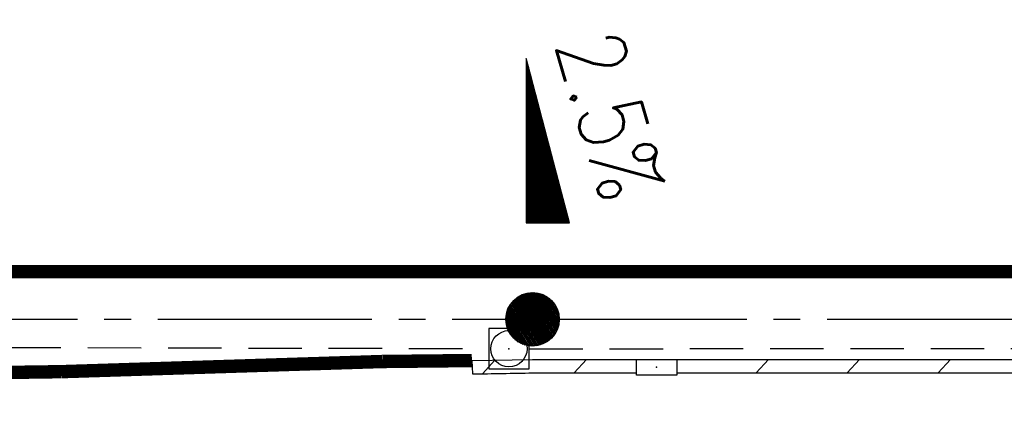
# Model space of a CAD drawing. Extents: x 0 to 1135, y 0 to 420.
# Tile 23 of 77: x 501 to 537, y 210 to 225. Entities that reach past the tile are written whole.
import ezdxf

# ---------------------------------------------------------------- set-up
doc = ezdxf.new("R2010")
doc.units = 0
doc.header["$LTSCALE"] = 2
doc.header["$MEASUREMENT"] = 0
for name, pattern in [('ACAD_ISO03W100', [0.5, 0.25, -0.25]), ('ACHSE', [5.5, 4, -0.5, 0.5, -0.5]), ('AUSGEZOGEN', [0]), ('GESTRICH-X2', [1.5, 1, -0.5])]:
    doc.linetypes.add(name, pattern=pattern)
doc.layers.get('0').update_dxf_attribs({"color": 8, "linetype": 'AUSGEZOGEN'})
for name, color, linetype in [('ACHSETOP', 250, 'ACHSE'), ('FBRTOP', 8, 'AUSGEZOGEN'), ('GEF', 8, 'AUSGEZOGEN'), ('Gleisachsen', 7, 'CONTINUOUS'), ('HEKT_B', 250, 'CONTINUOUS'), ('KANAL', 200, 'GESTRICH-X2'), ('Rinne', 200, 'CONTINUOUS'), ('SCHLITZRINNE', 200, 'AUSGEZOGEN'), ('SCHSYMBOL', 200, 'AUSGEZOGEN')]:
    doc.layers.add(name, color=color, linetype=linetype)
doc.styles.add('ROMANS', font='romans.shx', dxfattribs={"width": 0.8})

# ---------------------------------------------------------------- blocks, each defined once
blk = doc.blocks.new('*X18')
at = {"color": 0}
for p, q in [((212.234, 257.394), (213.242, 258.402)), ((212.236, 257.466), (213.169, 258.4)), ((212.237, 257.326), (213.31, 258.399)), ((212.244, 257.262), (213.373, 258.392)), ((212.244, 257.545), (213.09, 258.391)), ((212.254, 257.202), (213.434, 258.381)), ((212.261, 257.633), (213.003, 258.375)), ((212.268, 257.145), (213.491, 258.368)), ((212.284, 257.09), (213.545, 258.351)), ((212.29, 257.732), (212.903, 258.346)), ((212.303, 257.038), (213.597, 258.333)), ((212.324, 256.988), (213.647, 258.312)), ((212.343, 257.856), (212.779, 258.293)), ((212.347, 256.941), (213.694, 258.288)), ((212.372, 256.895), (213.74, 258.263)), ((212.399, 256.852), (213.783, 258.236)), ((212.428, 256.81), (213.825, 258.207)), ((212.459, 256.77), (213.865, 258.176)), ((212.492, 256.732), (213.903, 258.143)), ((212.526, 256.696), (213.939, 258.109)), ((212.563, 256.662), (213.974, 258.073)), ((212.601, 256.629), (214.006, 258.035)), ((212.64, 256.598), (214.037, 257.995)), ((212.682, 256.569), (214.066, 257.953)), ((212.726, 256.542), (214.093, 257.91)), ((212.771, 256.517), (214.119, 257.864)), ((212.819, 256.493), (214.142, 257.817)), ((212.868, 256.472), (214.163, 257.767)), ((212.92, 256.454), (214.182, 257.715)), ((212.975, 256.437), (214.198, 257.661)), ((213.032, 256.424), (214.211, 257.603)), ((213.092, 256.414), (214.222, 257.543)), ((213.156, 256.407), (214.229, 257.479)), ((213.224, 256.404), (214.232, 257.412)), ((213.296, 256.406), (214.23, 257.339)), ((213.375, 256.414), (214.222, 257.26)), ((213.463, 256.43), (214.205, 257.173)), ((213.563, 256.46), (214.176, 257.073)), ((213.686, 256.512), (214.123, 256.949))]:
    blk.add_line(p, q, dxfattribs=at)
blk = doc.blocks.new('SRMAST2')
at = {"color": 0}
blk.add_circle((0, 0), 0.999, dxfattribs=at)
blk.add_point((0, 0), dxfattribs=at)
blk.add_blockref('*X18', (-213.233, -257.403))
blk = doc.blocks.new('*X16')
at = {"color": 0}
for p, q in [((725.827, 193.844), (727.436, 195.453)), ((725.827, 193.853), (727.427, 195.453)), ((725.827, 193.861), (727.418, 195.453)), ((725.827, 193.87), (727.409, 195.453)), ((725.827, 193.879), (727.401, 195.453)), ((725.827, 193.888), (727.392, 195.453)), ((725.827, 193.897), (727.383, 195.453)), ((725.827, 193.906), (727.374, 195.453)), ((725.827, 193.914), (727.365, 195.453)), ((725.827, 193.923), (727.356, 195.453)), ((725.827, 193.932), (727.347, 195.453)), ((725.827, 193.941), (727.339, 195.453)), ((725.827, 193.95), (727.33, 195.453)), ((725.827, 193.959), (727.321, 195.453)), ((725.827, 193.967), (727.312, 195.453)), ((725.827, 193.976), (727.303, 195.453)), ((725.827, 193.985), (727.294, 195.453)), ((725.827, 193.994), (727.286, 195.453)), ((725.827, 194.003), (727.277, 195.453)), ((725.827, 194.012), (727.268, 195.453)), ((725.827, 194.02), (727.259, 195.453)), ((725.827, 194.029), (727.25, 195.453)), ((725.827, 194.038), (727.241, 195.453)), ((725.827, 194.047), (727.233, 195.453)), ((725.827, 194.056), (727.224, 195.453)), ((725.827, 194.065), (727.215, 195.453)), ((725.827, 194.073), (727.206, 195.453)), ((725.827, 194.082), (727.197, 195.453)), ((725.827, 194.091), (727.188, 195.453)), ((725.827, 194.1), (727.18, 195.453)), ((725.827, 194.109), (727.171, 195.453)), ((725.827, 194.118), (727.162, 195.453)), ((725.827, 194.127), (727.153, 195.453)), ((725.827, 194.135), (727.144, 195.453)), ((725.827, 194.144), (727.135, 195.453)), ((725.827, 194.153), (727.127, 195.453)), ((725.827, 194.162), (727.118, 195.453)), ((725.827, 194.171), (727.109, 195.453)), ((725.827, 194.18), (727.1, 195.453)), ((725.827, 194.188), (727.091, 195.453)), ((725.827, 194.197), (727.082, 195.453)), ((725.827, 194.206), (727.073, 195.453)), ((725.827, 194.215), (727.065, 195.453)), ((725.827, 194.224), (727.056, 195.453)), ((725.827, 194.233), (727.047, 195.453)), ((725.827, 194.241), (727.038, 195.453)), ((725.827, 194.25), (727.029, 195.453)), ((725.827, 194.259), (727.02, 195.453)), ((725.827, 194.268), (727.012, 195.453)), ((725.827, 194.277), (727.003, 195.453)), ((725.827, 194.286), (726.994, 195.453)), ((725.827, 194.294), (726.985, 195.453)), ((725.827, 194.303), (726.976, 195.453)), ((725.827, 194.312), (726.967, 195.453)), ((725.827, 194.321), (726.959, 195.453)), ((725.827, 194.33), (726.95, 195.453)), ((725.827, 194.339), (726.941, 195.453)), ((725.827, 194.348), (726.932, 195.453)), ((725.827, 194.356), (726.923, 195.453)), ((725.827, 194.365), (726.914, 195.453)), ((725.827, 194.374), (726.906, 195.453)), ((725.827, 194.383), (726.897, 195.453)), ((725.827, 194.392), (726.888, 195.453)), ((725.827, 194.401), (726.879, 195.453)), ((725.827, 194.409), (726.87, 195.453)), ((725.827, 194.418), (726.861, 195.453)), ((725.827, 194.427), (726.853, 195.453)), ((725.827, 194.436), (726.844, 195.453)), ((725.827, 194.445), (726.835, 195.453)), ((725.827, 194.454), (726.826, 195.453)), ((725.827, 194.462), (726.817, 195.453)), ((725.827, 194.471), (726.808, 195.453)), ((725.827, 194.48), (726.799, 195.453)), ((725.827, 194.489), (726.791, 195.453)), ((725.827, 194.498), (726.782, 195.453)), ((725.827, 194.507), (726.773, 195.453)), ((725.827, 194.515), (726.764, 195.453)), ((725.827, 194.524), (726.755, 195.453)), ((725.827, 194.533), (726.746, 195.453)), ((725.827, 194.542), (726.738, 195.453)), ((725.827, 194.551), (726.729, 195.453)), ((725.827, 194.56), (726.72, 195.453)), ((725.827, 194.568), (726.711, 195.453)), ((725.827, 194.577), (726.702, 195.453)), ((725.827, 194.586), (726.693, 195.453)), ((725.827, 194.595), (726.685, 195.453)), ((725.827, 194.604), (726.676, 195.453)), ((725.827, 194.613), (726.667, 195.453)), ((725.827, 194.622), (726.658, 195.453)), ((725.827, 194.63), (726.649, 195.453)), ((725.827, 194.639), (726.64, 195.453)), ((725.827, 194.648), (726.632, 195.453)), ((725.827, 194.657), (726.623, 195.453)), ((725.827, 194.666), (726.614, 195.453)), ((725.827, 194.675), (726.605, 195.453)), ((725.827, 194.683), (726.596, 195.453)), ((725.827, 194.692), (726.587, 195.453)), ((725.827, 194.701), (726.579, 195.453)), ((725.827, 194.71), (726.57, 195.453)), ((725.827, 194.719), (726.561, 195.453)), ((725.827, 194.728), (726.552, 195.453)), ((725.827, 194.736), (726.543, 195.453)), ((725.827, 194.745), (726.534, 195.453)), ((725.827, 194.754), (726.525, 195.453)), ((725.827, 194.763), (726.517, 195.453)), ((725.827, 194.772), (726.508, 195.453)), ((725.827, 194.781), (726.499, 195.453)), ((725.827, 194.789), (726.49, 195.453)), ((725.827, 194.798), (726.481, 195.453)), ((725.827, 194.807), (726.472, 195.453)), ((725.827, 194.816), (726.464, 195.453)), ((725.827, 194.825), (726.455, 195.453)), ((725.827, 194.834), (726.446, 195.453)), ((725.827, 194.842), (726.437, 195.453)), ((725.827, 194.851), (726.428, 195.453)), ((725.827, 194.86), (726.419, 195.453)), ((725.827, 194.869), (726.411, 195.453)), ((725.827, 194.878), (726.402, 195.453)), ((725.827, 194.887), (726.393, 195.453)), ((725.827, 194.896), (726.384, 195.453)), ((725.827, 194.904), (726.375, 195.453)), ((725.827, 194.913), (726.366, 195.453)), ((725.827, 194.922), (726.358, 195.453)), ((725.827, 194.931), (726.349, 195.453)), ((725.827, 194.94), (726.34, 195.453)), ((725.827, 194.949), (726.331, 195.453)), ((725.827, 194.957), (726.322, 195.453)), ((725.827, 194.966), (726.313, 195.453)), ((725.827, 194.975), (726.305, 195.453)), ((725.827, 194.984), (726.296, 195.453)), ((725.827, 194.993), (726.287, 195.453)), ((725.827, 195.002), (726.278, 195.453)), ((725.827, 195.01), (726.269, 195.453)), ((725.827, 195.019), (726.26, 195.453)), ((725.827, 195.028), (726.251, 195.453)), ((725.827, 195.037), (726.243, 195.453)), ((725.827, 195.046), (726.234, 195.453)), ((725.827, 195.055), (726.225, 195.453)), ((725.827, 195.063), (726.216, 195.453)), ((725.827, 195.072), (726.207, 195.453)), ((725.827, 195.081), (726.198, 195.453)), ((725.827, 195.09), (726.19, 195.453)), ((725.827, 195.099), (726.181, 195.453)), ((725.827, 195.108), (726.172, 195.453)), ((725.827, 195.116), (726.163, 195.453)), ((725.827, 195.125), (726.154, 195.453)), ((725.827, 195.134), (726.145, 195.453)), ((725.827, 195.143), (726.137, 195.453)), ((725.827, 195.152), (726.128, 195.453)), ((725.827, 195.161), (726.119, 195.453)), ((725.827, 195.17), (726.11, 195.453)), ((725.827, 195.178), (726.101, 195.453)), ((725.827, 195.187), (726.092, 195.453)), ((725.827, 195.196), (726.084, 195.453)), ((725.827, 195.205), (726.075, 195.453)), ((725.827, 195.214), (726.066, 195.453)), ((725.827, 195.223), (726.057, 195.453)), ((725.827, 195.231), (726.048, 195.453)), ((725.827, 195.24), (726.039, 195.453)), ((725.827, 195.249), (726.031, 195.453)), ((725.827, 195.258), (726.022, 195.453)), ((725.827, 195.267), (726.013, 195.453)), ((725.827, 195.276), (726.004, 195.453)), ((725.827, 195.284), (725.995, 195.453)), ((725.827, 195.293), (725.986, 195.453)), ((725.827, 195.302), (725.977, 195.453)), ((725.827, 195.311), (725.969, 195.453)), ((725.827, 195.32), (725.96, 195.453)), ((725.827, 195.329), (725.951, 195.453)), ((725.827, 195.337), (725.942, 195.453)), ((725.827, 195.346), (725.933, 195.453)), ((725.827, 195.355), (725.924, 195.453)), ((725.827, 195.364), (725.916, 195.453)), ((725.827, 195.373), (725.907, 195.453)), ((725.827, 195.382), (725.898, 195.453)), ((725.827, 195.39), (725.889, 195.453)), ((725.827, 195.399), (725.88, 195.453)), ((725.827, 195.408), (725.871, 195.453)), ((725.827, 195.417), (725.863, 195.453)), ((725.827, 195.426), (725.854, 195.453)), ((725.827, 195.435), (725.845, 195.453)), ((725.827, 195.444), (725.836, 195.453)), ((725.827, 193.826), (727.433, 195.433)), ((725.827, 193.817), (727.43, 195.421)), ((725.827, 193.808), (727.427, 195.409)), ((725.827, 193.799), (727.424, 195.397)), ((725.827, 193.791), (727.421, 195.385)), ((725.827, 193.782), (727.418, 195.373)), ((725.827, 193.773), (727.414, 195.361)), ((725.827, 193.764), (727.411, 195.349)), ((725.827, 193.755), (727.408, 195.337)), ((725.827, 193.746), (727.405, 195.325)), ((725.827, 193.738), (727.402, 195.313)), ((725.827, 193.729), (727.399, 195.301)), ((725.827, 193.72), (727.395, 195.289)), ((725.827, 193.711), (727.392, 195.277)), ((725.827, 193.702), (727.389, 195.265)), ((725.827, 193.693), (727.386, 195.253)), ((725.827, 193.685), (727.383, 195.241)), ((725.827, 193.676), (727.38, 195.229)), ((725.827, 193.667), (727.377, 195.217)), ((725.827, 193.658), (727.373, 195.205)), ((725.827, 193.649), (727.37, 195.193)), ((725.827, 193.64), (727.367, 195.181)), ((725.827, 193.632), (727.364, 195.169)), ((725.827, 193.623), (727.361, 195.157)), ((725.827, 193.614), (727.358, 195.145)), ((725.827, 193.605), (727.354, 195.133)), ((725.827, 193.596), (727.351, 195.121)), ((725.827, 193.587), (727.348, 195.109)), ((725.827, 193.579), (727.345, 195.097)), ((725.827, 193.57), (727.342, 195.085)), ((725.827, 193.561), (727.339, 195.073)), ((725.827, 193.552), (727.336, 195.061)), ((725.827, 193.543), (727.332, 195.049)), ((725.827, 193.534), (727.329, 195.037)), ((725.827, 193.525), (727.326, 195.025)), ((725.827, 193.517), (727.323, 195.013)), ((725.827, 193.508), (727.32, 195.001)), ((725.827, 193.499), (727.317, 194.989)), ((725.827, 193.49), (727.313, 194.977)), ((725.827, 193.481), (727.31, 194.965)), ((725.827, 193.472), (727.307, 194.953)), ((725.827, 193.464), (727.304, 194.941)), ((725.827, 193.455), (727.301, 194.929)), ((725.827, 193.446), (727.298, 194.917)), ((725.827, 193.437), (727.295, 194.905)), ((725.827, 193.428), (727.291, 194.893)), ((725.827, 193.419), (727.288, 194.881)), ((725.827, 193.411), (727.285, 194.869)), ((725.827, 193.402), (727.282, 194.857)), ((725.827, 193.393), (727.279, 194.845)), ((725.827, 193.384), (727.276, 194.833)), ((725.827, 193.375), (727.272, 194.821)), ((725.827, 193.366), (727.269, 194.809)), ((725.827, 193.358), (727.266, 194.797)), ((725.827, 193.349), (727.263, 194.785)), ((725.827, 193.34), (727.26, 194.773)), ((725.827, 193.331), (727.257, 194.761)), ((725.827, 193.322), (727.254, 194.749)), ((725.827, 193.313), (727.25, 194.737)), ((725.827, 193.305), (727.247, 194.725)), ((725.827, 193.296), (727.244, 194.713)), ((725.827, 193.287), (727.241, 194.701)), ((725.827, 193.278), (727.238, 194.689)), ((725.827, 193.269), (727.235, 194.677)), ((725.827, 193.26), (727.231, 194.665)), ((725.827, 193.251), (727.228, 194.653)), ((725.827, 193.243), (727.225, 194.641)), ((725.827, 193.234), (727.222, 194.629)), ((725.827, 193.225), (727.219, 194.617)), ((725.827, 193.216), (727.216, 194.605)), ((725.827, 193.207), (727.213, 194.593)), ((725.827, 193.198), (727.209, 194.581)), ((725.827, 193.19), (727.206, 194.569)), ((725.827, 193.181), (727.203, 194.557)), ((725.827, 193.172), (727.2, 194.545)), ((725.827, 193.163), (727.197, 194.533)), ((725.827, 193.154), (727.194, 194.521)), ((725.827, 193.145), (727.19, 194.509)), ((725.827, 193.137), (727.187, 194.497)), ((725.827, 193.128), (727.184, 194.485)), ((725.827, 193.119), (727.181, 194.473)), ((725.827, 193.11), (727.178, 194.461)), ((725.827, 193.101), (727.175, 194.449)), ((725.827, 193.092), (727.172, 194.437)), ((725.827, 193.084), (727.168, 194.425)), ((725.827, 193.075), (727.165, 194.413)), ((725.827, 193.066), (727.162, 194.401)), ((725.827, 193.057), (727.159, 194.389)), ((725.827, 193.048), (727.156, 194.377)), ((725.827, 193.039), (727.153, 194.365)), ((725.827, 193.031), (727.149, 194.353)), ((725.827, 193.022), (727.146, 194.341)), ((725.827, 193.013), (727.143, 194.329)), ((725.827, 193.004), (727.14, 194.317)), ((725.827, 192.995), (727.137, 194.305)), ((725.827, 192.986), (727.134, 194.293)), ((725.827, 192.977), (727.131, 194.281)), ((725.827, 192.969), (727.127, 194.269)), ((725.827, 192.96), (727.124, 194.257)), ((725.827, 192.951), (727.121, 194.245)), ((725.827, 192.942), (727.118, 194.233)), ((725.827, 192.933), (727.115, 194.221)), ((725.827, 192.924), (727.112, 194.209)), ((725.827, 192.916), (727.108, 194.197)), ((725.827, 192.907), (727.105, 194.185)), ((725.827, 192.898), (727.102, 194.173)), ((725.827, 192.889), (727.099, 194.161)), ((725.827, 192.88), (727.096, 194.15)), ((725.827, 192.871), (727.093, 194.138)), ((725.827, 192.863), (727.09, 194.126)), ((725.827, 192.854), (727.086, 194.114)), ((725.827, 192.845), (727.083, 194.102)), ((725.827, 192.836), (727.08, 194.09)), ((725.827, 192.827), (727.077, 194.078)), ((725.827, 192.818), (727.074, 194.066)), ((725.827, 192.81), (727.071, 194.054)), ((725.827, 192.801), (727.068, 194.042)), ((725.827, 192.792), (727.064, 194.03)), ((725.827, 192.783), (727.061, 194.018)), ((725.827, 192.774), (727.058, 194.006)), ((725.827, 192.765), (727.055, 193.994)), ((725.827, 192.757), (727.052, 193.982)), ((725.827, 192.748), (727.049, 193.97)), ((725.827, 192.739), (727.045, 193.958)), ((725.827, 192.73), (727.042, 193.946)), ((725.827, 192.721), (727.039, 193.934)), ((725.827, 192.712), (727.036, 193.922)), ((725.827, 192.703), (727.033, 193.91)), ((725.827, 192.695), (727.03, 193.898)), ((725.827, 192.686), (727.027, 193.886)), ((725.827, 192.677), (727.023, 193.874)), ((725.827, 192.668), (727.02, 193.862)), ((725.827, 192.659), (727.017, 193.85)), ((725.827, 192.65), (727.014, 193.838)), ((725.827, 192.642), (727.011, 193.826)), ((725.827, 192.633), (727.008, 193.814)), ((725.827, 192.624), (727.004, 193.802)), ((725.827, 192.615), (727.001, 193.79)), ((725.827, 192.606), (726.998, 193.778)), ((725.827, 192.597), (726.995, 193.766)), ((725.827, 192.589), (726.992, 193.754)), ((725.827, 192.58), (726.989, 193.742)), ((725.827, 192.571), (726.986, 193.73)), ((725.827, 192.562), (726.982, 193.718)), ((725.827, 192.553), (726.979, 193.706)), ((725.827, 192.544), (726.976, 193.694)), ((725.827, 192.536), (726.973, 193.682)), ((725.827, 192.527), (726.97, 193.67)), ((725.827, 192.518), (726.967, 193.658)), ((725.827, 192.509), (726.963, 193.646)), ((725.827, 192.5), (726.96, 193.634)), ((725.827, 192.491), (726.957, 193.622)), ((725.827, 192.483), (726.954, 193.61)), ((725.827, 192.474), (726.951, 193.598)), ((725.827, 192.465), (726.948, 193.586)), ((725.827, 192.456), (726.945, 193.574)), ((725.827, 192.447), (726.941, 193.562)), ((725.827, 192.438), (726.938, 193.55)), ((725.827, 192.429), (726.935, 193.538)), ((725.827, 192.421), (726.932, 193.526)), ((725.827, 192.412), (726.929, 193.514)), ((725.827, 192.403), (726.926, 193.502)), ((725.827, 192.394), (726.922, 193.49)), ((725.827, 192.385), (726.919, 193.478)), ((725.827, 192.376), (726.916, 193.466)), ((725.827, 192.368), (726.913, 193.454)), ((725.827, 192.359), (726.91, 193.442)), ((725.827, 192.35), (726.907, 193.43)), ((725.827, 192.341), (726.904, 193.418)), ((725.827, 192.332), (726.9, 193.406)), ((725.827, 192.323), (726.897, 193.394)), ((725.827, 192.315), (726.894, 193.382)), ((725.827, 192.306), (726.891, 193.37)), ((725.827, 192.297), (726.888, 193.358)), ((725.827, 192.288), (726.885, 193.346)), ((725.827, 192.279), (726.881, 193.334)), ((725.827, 192.27), (726.878, 193.322)), ((725.827, 192.262), (726.875, 193.31)), ((725.827, 192.253), (726.872, 193.298)), ((725.827, 192.244), (726.869, 193.286)), ((725.827, 192.235), (726.866, 193.274)), ((725.827, 192.226), (726.863, 193.262)), ((725.827, 192.217), (726.859, 193.25)), ((725.827, 192.209), (726.856, 193.238)), ((725.827, 192.2), (726.853, 193.226)), ((725.827, 192.191), (726.85, 193.214)), ((725.827, 192.182), (726.847, 193.202)), ((725.827, 192.173), (726.844, 193.19)), ((725.827, 192.164), (726.84, 193.178)), ((725.827, 192.155), (726.837, 193.166)), ((725.827, 192.147), (726.834, 193.154)), ((725.827, 192.138), (726.831, 193.142)), ((725.827, 192.129), (726.828, 193.13)), ((725.827, 192.12), (726.825, 193.118)), ((725.827, 192.111), (726.822, 193.106)), ((725.827, 192.102), (726.818, 193.094)), ((725.827, 192.094), (726.815, 193.082)), ((725.827, 192.085), (726.812, 193.07)), ((725.827, 192.076), (726.809, 193.058)), ((725.827, 192.067), (726.806, 193.046)), ((725.827, 192.058), (726.803, 193.034)), ((725.827, 192.049), (726.799, 193.022)), ((725.827, 192.041), (726.796, 193.01)), ((725.827, 192.032), (726.793, 192.998)), ((725.827, 192.023), (726.79, 192.986)), ((725.827, 192.014), (726.787, 192.974)), ((725.827, 192.005), (726.784, 192.962)), ((725.827, 191.996), (726.781, 192.95)), ((725.827, 191.988), (726.777, 192.938)), ((725.827, 191.979), (726.774, 192.926)), ((725.827, 191.97), (726.771, 192.914)), ((725.827, 191.961), (726.768, 192.902)), ((725.827, 191.952), (726.765, 192.89)), ((725.827, 191.943), (726.762, 192.878)), ((725.827, 191.935), (726.758, 192.866)), ((725.827, 191.926), (726.755, 192.854)), ((725.827, 191.917), (726.752, 192.842)), ((725.827, 191.908), (726.749, 192.83)), ((725.827, 191.899), (726.746, 192.818)), ((725.827, 191.89), (726.743, 192.806)), ((725.827, 191.881), (726.74, 192.794)), ((725.827, 191.873), (726.736, 192.782)), ((725.827, 191.864), (726.733, 192.77)), ((725.827, 191.855), (726.73, 192.758)), ((725.827, 191.846), (726.727, 192.746)), ((725.827, 191.837), (726.724, 192.734)), ((725.827, 191.828), (726.721, 192.722)), ((725.827, 191.82), (726.717, 192.71)), ((725.827, 191.811), (726.714, 192.698)), ((725.827, 191.802), (726.711, 192.686)), ((725.827, 191.793), (726.708, 192.674)), ((725.827, 191.784), (726.705, 192.662)), ((725.827, 191.775), (726.702, 192.65)), ((725.827, 191.767), (726.699, 192.639)), ((725.827, 191.758), (726.695, 192.627)), ((725.827, 191.749), (726.692, 192.615)), ((725.827, 191.74), (726.689, 192.603)), ((725.827, 191.731), (726.686, 192.591)), ((725.827, 191.722), (726.683, 192.579)), ((725.827, 191.714), (726.68, 192.567)), ((725.827, 191.705), (726.677, 192.555)), ((725.827, 191.696), (726.673, 192.543)), ((725.827, 191.687), (726.67, 192.531)), ((725.827, 191.678), (726.667, 192.519)), ((725.827, 191.669), (726.664, 192.507)), ((725.827, 191.66), (726.661, 192.495)), ((725.827, 191.652), (726.658, 192.483)), ((725.827, 191.643), (726.654, 192.471)), ((725.827, 191.634), (726.651, 192.459)), ((725.827, 191.625), (726.648, 192.447)), ((725.827, 191.616), (726.645, 192.435)), ((725.827, 191.607), (726.642, 192.423)), ((725.827, 191.599), (726.639, 192.411)), ((725.827, 191.59), (726.636, 192.399)), ((725.827, 191.581), (726.632, 192.387)), ((725.827, 191.572), (726.629, 192.375)), ((725.827, 191.563), (726.626, 192.363)), ((725.827, 191.554), (726.623, 192.351)), ((725.827, 191.546), (726.62, 192.339)), ((725.827, 191.537), (726.617, 192.327)), ((725.827, 191.528), (726.613, 192.315)), ((725.827, 191.519), (726.61, 192.303)), ((725.827, 191.51), (726.607, 192.291)), ((725.827, 191.501), (726.604, 192.279)), ((725.827, 191.493), (726.601, 192.267)), ((725.827, 191.484), (726.598, 192.255)), ((725.827, 191.475), (726.595, 192.243)), ((725.827, 191.466), (726.591, 192.231)), ((725.827, 191.457), (726.588, 192.219)), ((725.827, 191.448), (726.585, 192.207)), ((725.827, 191.44), (726.582, 192.195)), ((725.827, 191.431), (726.579, 192.183)), ((725.827, 191.422), (726.576, 192.171)), ((725.827, 191.413), (726.572, 192.159)), ((725.827, 191.404), (726.569, 192.147)), ((725.827, 191.395), (726.566, 192.135)), ((725.827, 191.386), (726.563, 192.123)), ((725.827, 191.378), (726.56, 192.111)), ((725.827, 191.369), (726.557, 192.099)), ((725.827, 191.36), (726.554, 192.087)), ((725.827, 191.351), (726.55, 192.075)), ((725.827, 191.342), (726.547, 192.063)), ((725.827, 191.333), (726.544, 192.051)), ((725.827, 191.325), (726.541, 192.039)), ((725.827, 191.316), (726.538, 192.027)), ((725.827, 191.307), (726.535, 192.015)), ((725.827, 191.298), (726.531, 192.003)), ((725.827, 191.289), (726.528, 191.991)), ((725.827, 191.28), (726.525, 191.979)), ((725.827, 191.272), (726.522, 191.967)), ((725.827, 191.263), (726.519, 191.955)), ((725.827, 191.254), (726.516, 191.943)), ((725.827, 191.245), (726.513, 191.931)), ((725.827, 191.236), (726.509, 191.919)), ((725.827, 191.227), (726.506, 191.907)), ((725.827, 191.219), (726.503, 191.895)), ((725.827, 191.21), (726.5, 191.883)), ((725.827, 191.201), (726.497, 191.871)), ((725.827, 191.192), (726.494, 191.859)), ((725.827, 191.183), (726.49, 191.847)), ((725.827, 191.174), (726.487, 191.835)), ((725.827, 191.166), (726.484, 191.823)), ((725.827, 191.157), (726.481, 191.811)), ((725.827, 191.148), (726.478, 191.799)), ((725.827, 191.139), (726.475, 191.787)), ((725.827, 191.13), (726.472, 191.775)), ((725.827, 191.121), (726.468, 191.763)), ((725.827, 191.112), (726.465, 191.751)), ((725.827, 191.104), (726.462, 191.739)), ((725.827, 191.095), (726.459, 191.727)), ((725.827, 191.086), (726.456, 191.715)), ((725.827, 191.077), (726.453, 191.703)), ((725.827, 191.068), (726.449, 191.691)), ((725.827, 191.059), (726.446, 191.679)), ((725.827, 191.051), (726.443, 191.667)), ((725.827, 191.042), (726.44, 191.655)), ((725.827, 191.033), (726.437, 191.643)), ((725.827, 191.024), (726.434, 191.631)), ((725.827, 191.015), (726.431, 191.619)), ((725.827, 191.006), (726.427, 191.607)), ((725.827, 190.998), (726.424, 191.595)), ((725.827, 190.989), (726.421, 191.583)), ((725.827, 190.98), (726.418, 191.571)), ((725.827, 190.971), (726.415, 191.559)), ((725.827, 190.962), (726.412, 191.547)), ((725.827, 190.953), (726.408, 191.535)), ((725.827, 190.945), (726.405, 191.523)), ((725.827, 190.936), (726.402, 191.511)), ((725.827, 190.927), (726.399, 191.499)), ((725.827, 190.918), (726.396, 191.487)), ((725.827, 190.909), (726.393, 191.475)), ((725.827, 190.9), (726.39, 191.463)), ((725.827, 190.892), (726.386, 191.451)), ((725.827, 190.883), (726.383, 191.439)), ((725.827, 190.874), (726.38, 191.427)), ((725.827, 190.865), (726.377, 191.415)), ((725.827, 190.856), (726.374, 191.403)), ((725.827, 190.847), (726.371, 191.391)), ((725.827, 190.838), (726.367, 191.379)), ((725.827, 190.83), (726.364, 191.367)), ((725.827, 190.821), (726.361, 191.355)), ((725.827, 190.812), (726.358, 191.343)), ((725.827, 190.803), (726.355, 191.331)), ((725.827, 190.794), (726.352, 191.319)), ((725.827, 190.785), (726.349, 191.307)), ((725.827, 190.777), (726.345, 191.295)), ((725.827, 190.768), (726.342, 191.283)), ((725.827, 190.759), (726.339, 191.271)), ((725.827, 190.75), (726.336, 191.259)), ((725.827, 190.741), (726.333, 191.247)), ((725.827, 190.732), (726.33, 191.235)), ((725.827, 190.724), (726.326, 191.223)), ((725.827, 190.715), (726.323, 191.211)), ((725.827, 190.706), (726.32, 191.199)), ((725.827, 190.697), (726.317, 191.187)), ((725.827, 190.688), (726.314, 191.175)), ((725.827, 190.679), (726.311, 191.163)), ((725.827, 190.671), (726.308, 191.151)), ((725.827, 190.662), (726.304, 191.139)), ((725.827, 190.653), (726.301, 191.128)), ((725.827, 190.644), (726.298, 191.116)), ((725.827, 190.635), (726.295, 191.104)), ((725.827, 190.626), (726.292, 191.092)), ((725.827, 190.618), (726.289, 191.08)), ((725.827, 190.609), (726.286, 191.068)), ((725.827, 190.6), (726.282, 191.056)), ((725.827, 190.591), (726.279, 191.044)), ((725.827, 190.582), (726.276, 191.032)), ((725.827, 190.573), (726.273, 191.02)), ((725.827, 190.564), (726.27, 191.008)), ((725.827, 190.556), (726.267, 190.996)), ((725.827, 190.547), (726.263, 190.984)), ((725.827, 190.538), (726.26, 190.972)), ((725.827, 190.529), (726.257, 190.96)), ((725.827, 190.52), (726.254, 190.948)), ((725.827, 190.511), (726.251, 190.936)), ((725.827, 190.503), (726.248, 190.924)), ((725.827, 190.494), (726.245, 190.912)), ((725.827, 190.485), (726.241, 190.9)), ((725.827, 190.476), (726.238, 190.888)), ((725.827, 190.467), (726.235, 190.876)), ((725.827, 190.458), (726.232, 190.864)), ((725.827, 190.45), (726.229, 190.852)), ((725.827, 190.441), (726.226, 190.84)), ((725.827, 190.432), (726.222, 190.828)), ((725.827, 190.423), (726.219, 190.816)), ((725.827, 190.414), (726.216, 190.804)), ((725.827, 190.405), (726.213, 190.792)), ((725.827, 190.397), (726.21, 190.78)), ((725.827, 190.388), (726.207, 190.768)), ((725.827, 190.379), (726.204, 190.756)), ((725.827, 190.37), (726.2, 190.744)), ((725.827, 190.361), (726.197, 190.732)), ((725.827, 190.352), (726.194, 190.72)), ((725.827, 190.344), (726.191, 190.708)), ((725.827, 190.335), (726.188, 190.696)), ((725.827, 190.326), (726.185, 190.684)), ((725.827, 190.317), (726.181, 190.672)), ((725.827, 190.308), (726.178, 190.66)), ((725.827, 190.299), (726.175, 190.648)), ((725.827, 190.29), (726.172, 190.636)), ((725.827, 190.282), (726.169, 190.624)), ((725.827, 190.273), (726.166, 190.612)), ((725.827, 190.264), (726.163, 190.6)), ((725.827, 190.255), (726.159, 190.588)), ((725.827, 190.246), (726.156, 190.576)), ((725.827, 190.237), (726.153, 190.564)), ((725.827, 190.229), (726.15, 190.552)), ((725.827, 190.22), (726.147, 190.54)), ((725.827, 190.211), (726.144, 190.528)), ((725.827, 190.202), (726.14, 190.516)), ((725.827, 190.193), (726.137, 190.504)), ((725.827, 190.184), (726.134, 190.492)), ((725.827, 190.176), (726.131, 190.48)), ((725.827, 190.167), (726.128, 190.468)), ((725.827, 190.158), (726.125, 190.456)), ((725.827, 190.149), (726.122, 190.444)), ((725.827, 190.14), (726.118, 190.432)), ((725.827, 190.131), (726.115, 190.42)), ((725.827, 190.123), (726.112, 190.408)), ((725.827, 190.114), (726.109, 190.396)), ((725.827, 190.105), (726.106, 190.384)), ((725.827, 190.096), (726.103, 190.372)), ((725.827, 190.087), (726.099, 190.36)), ((725.827, 190.078), (726.096, 190.348)), ((725.827, 190.07), (726.093, 190.336)), ((725.827, 190.061), (726.09, 190.324)), ((725.827, 190.052), (726.087, 190.312)), ((725.827, 190.043), (726.084, 190.3)), ((725.827, 190.034), (726.081, 190.288)), ((725.827, 190.025), (726.077, 190.276)), ((725.827, 190.016), (726.074, 190.264)), ((725.827, 190.008), (726.071, 190.252)), ((725.827, 189.999), (726.068, 190.24)), ((725.827, 189.99), (726.065, 190.228)), ((725.827, 189.981), (726.062, 190.216)), ((725.827, 189.972), (726.058, 190.204)), ((725.827, 189.963), (726.055, 190.192)), ((725.827, 189.955), (726.052, 190.18)), ((725.827, 189.946), (726.049, 190.168)), ((725.827, 189.937), (726.046, 190.156)), ((725.827, 189.928), (726.043, 190.144)), ((725.827, 189.919), (726.04, 190.132)), ((725.827, 189.91), (726.036, 190.12)), ((725.827, 189.902), (726.033, 190.108)), ((725.827, 189.893), (726.03, 190.096)), ((725.827, 189.884), (726.027, 190.084)), ((725.827, 189.875), (726.024, 190.072)), ((725.827, 189.866), (726.021, 190.06)), ((725.827, 189.857), (726.017, 190.048)), ((725.827, 189.849), (726.014, 190.036)), ((725.827, 189.84), (726.011, 190.024)), ((725.827, 189.831), (726.008, 190.012)), ((725.827, 189.822), (726.005, 190)), ((725.827, 189.813), (726.002, 189.988)), ((725.827, 189.804), (725.999, 189.976)), ((725.827, 189.796), (725.995, 189.964)), ((725.827, 189.787), (725.992, 189.952)), ((725.827, 189.778), (725.989, 189.94)), ((725.827, 189.769), (725.986, 189.928)), ((725.827, 189.76), (725.983, 189.916)), ((725.827, 189.751), (725.98, 189.904)), ((725.827, 189.742), (725.976, 189.892)), ((725.827, 189.734), (725.973, 189.88)), ((725.827, 189.725), (725.97, 189.868)), ((725.827, 189.716), (725.967, 189.856)), ((725.827, 189.707), (725.964, 189.844)), ((725.827, 189.698), (725.961, 189.832)), ((725.827, 189.689), (725.958, 189.82)), ((725.827, 189.681), (725.954, 189.808)), ((725.827, 189.672), (725.951, 189.796)), ((725.827, 189.663), (725.948, 189.784)), ((725.827, 189.654), (725.945, 189.772)), ((725.827, 189.645), (725.942, 189.76)), ((725.827, 189.636), (725.939, 189.748)), ((725.827, 189.628), (725.935, 189.736)), ((725.827, 189.619), (725.932, 189.724)), ((725.827, 189.61), (725.929, 189.712)), ((725.827, 189.601), (725.926, 189.7)), ((725.827, 189.592), (725.923, 189.688)), ((725.827, 189.583), (725.92, 189.676)), ((725.827, 189.575), (725.917, 189.664)), ((725.827, 189.566), (725.913, 189.652)), ((725.827, 189.557), (725.91, 189.64)), ((725.827, 189.548), (725.907, 189.628)), ((725.827, 189.539), (725.904, 189.616)), ((725.827, 189.53), (725.901, 189.605)), ((725.827, 189.521), (725.898, 189.593)), ((725.827, 189.513), (725.895, 189.581)), ((725.827, 189.504), (725.891, 189.569)), ((725.827, 189.495), (725.888, 189.557)), ((725.827, 189.486), (725.885, 189.545)), ((725.827, 189.477), (725.882, 189.533)), ((725.827, 189.468), (725.879, 189.521)), ((725.827, 189.46), (725.876, 189.509)), ((725.827, 189.451), (725.872, 189.497)), ((725.827, 189.442), (725.869, 189.485)), ((725.827, 189.433), (725.866, 189.473)), ((725.827, 189.424), (725.863, 189.461)), ((725.827, 189.415), (725.86, 189.449)), ((725.827, 189.407), (725.857, 189.437)), ((725.827, 189.398), (725.854, 189.425)), ((725.827, 189.389), (725.85, 189.413)), ((725.827, 189.38), (725.847, 189.401)), ((725.827, 189.371), (725.844, 189.389)), ((725.827, 189.362), (725.841, 189.377)), ((725.827, 189.354), (725.838, 189.365)), ((725.827, 189.345), (725.835, 189.353)), ((725.827, 189.336), (725.831, 189.341))]:
    blk.add_line(p, q, dxfattribs=at)
blk = doc.blocks.new('GEF')
at = {"color": 0}
for p, q in [((0.01, 0.018), (0.01, 6.148)), ((1.622, 6.148), (0.01, 0.018)), ((0.01, 6.148), (1.622, 6.148))]:
    blk.add_line(p, q, dxfattribs=at)
blk.add_blockref('*X16', (-725.817, -189.305), dxfattribs=at)
blk = doc.blocks.new('20')
blk.add_lwpolyline([(-0.754, -0.751), (0.754, -0.751), (0.754, 0.75), (-0.754, 0.75)], close=True)
blk.add_circle((0, 0), 0.676)
blk.add_point((0, 0))
blk = doc.blocks.new('30')
at = {"color": 0}
for p, q in [((-0.75, -0.29), (-0.75, 0.293)), ((-0.75, 0.293), (0.753, 0.293)), ((0.753, 0.293), (0.753, -0.29)), ((0.753, -0.29), (-0.75, -0.29))]:
    blk.add_line(p, q, dxfattribs=at)
blk.add_point((0, 0), dxfattribs=at)

msp = doc.modelspace()

# ---------------------------------------------------------------- linework, layer by layer
at = {"layer": 'ACHSETOP'}
msp.add_lwpolyline([(25, 214.131), (194.745, 214.13), (394.745, 214.131), (444.745, 214.131), (469.745, 214.131), (494.744, 214.131), (519.745, 214.131), (544.745, 214.13), (569.745, 214.131), (594.745, 214.13), (599.251, 214.131), (619.746, 214.237), (644.742, 214.654), (669.731, 215.384), (694.709, 216.43), (719.672, 217.791), (744.615, 219.466), (769.535, 221.456)], dxfattribs=at)
at = {"layer": 'FBRTOP'}
for points in [[(661.143, 179.109, 0.000001), (685.944, 183.769, 0.000098)], [(468.275, 151.288, 0.000286), (499.488, 151.305, 0.000004), (556.365, 151.37, 0.000067), (559.594, 151.374, 0.000224), (573.286, 151.4, 0.000166), (591.781, 151.449, 0.001642), (592.387, 151.452, 0.000374), (595.05, 151.48, 0.028071), (598.335, 151.701, 0.01613), (603.993, 152.588, 0.033306), (609.189, 153.939, 0.028426), (615.034, 156.259, 0.017099), (619.593, 158.568, 0.023851), (622.715, 160.486, 0.015573), (626.827, 163.481, 0.026138), (629.121, 165.464, 0.011791), (630.765, 167.12, -0.01166), (632.427, 168.795, -0.009634), (633.993, 170.243, -0.008776), (635.77, 171.769, -0.047448), (638.515, 173.637, -0.043313), (641.841, 175.106, -0.010638), (644.357, 175.906, -0.025121)], [(700.607, 186.532, -0.000002), (715, 189.244, -0.000023)], [(323.991, 279.883, -0.000006), (352.817, 279.883, -0.000191)]]:
    msp.add_lwpolyline(points, format="xyb", dxfattribs=at)
at = {"layer": 'FBRTOP', "const_width": 0.5}
for points in [[(494.744, 215.913), (507.245, 215.913), (519.745, 215.913), (532.245, 215.913), (544.745, 215.913), (557.245, 215.913), (569.745, 215.913), (582.245, 215.913), (594.745, 215.913), (595.148, 215.913, 0.000029), (596.206, 215.913, 0.00001), (599.246, 215.914, 0.00061), (601.02, 215.916, 0.000191), (606.682, 215.934, 0.000778), (612.257, 215.962, 0.000581), (619.726, 216.019, 0.000858), (624.334, 216.068, 0.000709), (629.906, 216.145, 0.001125), (636.519, 216.26, 0.000909), (644.701, 216.435, 0.00066)], [(25, 212.131, -0.000002), (107.245, 212.131, 0.000002), (194.745, 212.13, 0.000001), (294.745, 212.131, -0.000001), (394.745, 212.131, -0.000001), (419.745, 212.131, 0.000001), (444.745, 212.131, 0.000009), (457.245, 212.131, -0.000008), (469.745, 212.131, -0.000012), (482.244, 212.131, 0.000009), (494.744, 212.131, 0.006174), (502.153, 212.176, -0.000007)]]:
    msp.add_lwpolyline(points, format="xyb", dxfattribs=at)
for points in [[(502.153, 212.176), (514.128, 212.555)], [(514.128, 212.555), (517.477, 212.591)]]:
    msp.add_lwpolyline(points, dxfattribs=at)
at = {"layer": 'Gleisachsen', "linetype": 'ACAD_ISO03W100'}
msp.add_arc((265.327, 4557.729), 4397.75, 272.987468, 278.956651, dxfattribs=at)
at = {"layer": 'KANAL'}
for p, q in [((470.126, 213.148), (518.116, 213.038)), ((519.618, 213.033), (558.589, 213.044))]:
    msp.add_line(p, q, dxfattribs=at)
at = {"layer": 'Rinne'}
for p, q in [((521.302, 212.131), (521.763, 212.631)), ((528.101, 212.131), (528.561, 212.631)), ((531.5, 212.131), (531.961, 212.631)), ((534.9, 212.131), (535.36, 212.631)), ((517.872, 212.098), (518.34, 212.606))]:
    msp.add_line(p, q, dxfattribs=at)
at = {"layer": 'SCHLITZRINNE'}
msp.add_line((517.477, 212.591), (517.5, 212.091), dxfattribs=at)
for points in [[(517.477, 212.591), (519.745, 212.631, -0.000009), (532.245, 212.631, 0.000009), (544.745, 212.63, 0.000011), (557.245, 212.631, -0.000003), (569.745, 212.631, -0.000017), (582.245, 212.631, 0.000005), (594.745, 212.63, 0.000053), (595.149, 212.63, 0.000005), (599.256, 212.631, 0.001234), (606.7, 212.651, 0.000703), (619.764, 212.737, 0.002173), (629.957, 212.863, 0.001495), (644.777, 213.154, 0.001644), (657.03, 213.472, 0.001579), (669.784, 213.885, 0.001584), (682.262, 214.368, 0.001578), (694.782, 214.932, 0.00157), (707.278, 215.574, 0.001571), (719.763, 216.294, 0.001576), (732.249, 217.093, 0.001577), (744.725, 217.97, 0.001582), (757.203, 218.927, 0.001583)], [(517.5, 212.091, -0.000001), (519.745, 212.131, -0.000003), (523.629, 212.131, 0.000009)], [(525.132, 212.131, -0.000005), (532.245, 212.131, 0.000006), (541.069, 212.131, 0.000011)]]:
    msp.add_lwpolyline(points, format="xyb", dxfattribs=at)

# ---------------------------------------------------------------- block references
at = {"layer": 'GEF', "xscale": -1, "rotation": 179.9983363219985}
msp.add_blockref('GEF', (519.499, 223.885), dxfattribs=at)
at = {"layer": 'HEKT_B', "rotation": 77.841165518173}
msp.add_blockref('SRMAST2', (519.745, 214.131), dxfattribs=at)
at = {"layer": 'SCHSYMBOL', "rotation": 359.9999655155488}
for name, p in [('20', (518.863, 213.032)), ('30', (524.379, 212.338))]:
    msp.add_blockref(name, p, dxfattribs=at)

# ---------------------------------------------------------------- texts
at = {"layer": 'GEF', "style": 'ROMANS', "width": 0.8}
msp.add_text('2.5%%%', height=2.5, rotation=286.4985, dxfattribs=at).set_placement((520.563, 224.411))

doc.saveas('drawing.dxf')
